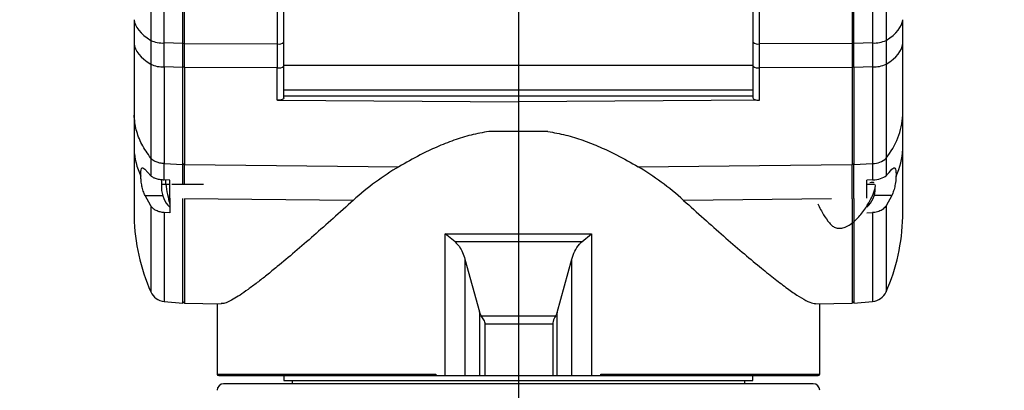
# Model space of a CAD drawing. Extents: x 0 to 841, y 0 to 594.
# Tile 25 of 142: x 73 to 123, y 231 to 250. Entities that reach past the tile are written whole.
import ezdxf

# ---------------------------------------------------------------- set-up
doc = ezdxf.new("R2010")
doc.units = 0
doc.layers.get('0').update_dxf_attribs({"linetype": 'CONTINUOUS'})
doc.styles.add('SLDTEXTSTYLE0', font='TXT', dxfattribs={"width": 0.75})
doc.styles.add('SLDTEXTSTYLE2', font='TXT', dxfattribs={"width": 0.7})
doc.styles.add('SLDTEXTSTYLE3', font='TXT', dxfattribs={"width": 0.6875})
doc.dimstyles.new('SLDDIMSTYLE16', dxfattribs={"dimtxt": 3.5, "dimasz": 3.556, "dimexe": 0, "dimexo": 0.0625, "dimgap": 0.875, "dimtad": 1, "dimlfac": 2.5, "dimrnd": 1e-09, "dimzin": 12, "dimtxsty": 'SLDTEXTSTYLE0', "dimblk1": 'NONE', "dimblk2": 'NONE', "dimsah": 1, "dimcen": 0, "dimazin": 3, "dimtol": 1, "dimtp": 0.018, "dimtfac": 1, "dimtdec": 3, "dimtmove": 0, "dimatfit": 3, "dimtolj": 1})
doc.dimstyles.new('SLDDIMSTYLE17', dxfattribs={"dimtxt": 3.5, "dimasz": 3.556, "dimexe": 0, "dimexo": 0.0625, "dimgap": 0.875, "dimtad": 1, "dimlfac": 2.5, "dimrnd": 1e-09, "dimzin": 12, "dimtxsty": 'SLDTEXTSTYLE0', "dimblk1": 'NONE', "dimblk2": 'NONE', "dimsah": 1, "dimcen": 0, "dimazin": 3, "dimtol": 1, "dimtp": 0.012, "dimtfac": 1, "dimtdec": 3, "dimtmove": 0, "dimatfit": 3, "dimtolj": 1})
doc.dimstyles.new('SLDDIMSTYLE18', dxfattribs={"dimtxt": 3.5, "dimasz": 3.556, "dimexe": 0, "dimexo": 0.0625, "dimgap": 0.875, "dimtad": 1, "dimlfac": 2.5, "dimrnd": 1e-09, "dimzin": 12, "dimtxsty": 'SLDTEXTSTYLE0', "dimblk1": 'NONE', "dimblk2": 'NONE', "dimsah": 1, "dimcen": 0, "dimazin": 3, "dimtol": 1, "dimtp": 0.01, "dimtfac": 1, "dimtmove": 0, "dimatfit": 3, "dimtolj": 1})

# ---------------------------------------------------------------- blocks, each defined once
blk = doc.blocks.new('SW_CENTERMARKSYMBOL_7')
at = {"color": 0, "linetype": 'CONTINUOUS'}
blk.add_line((0, -0.833), (0, -195.048), dxfattribs=at)
blk = doc.blocks.new('_D_70')
at = {"color": 7, "linetype": 'CONTINUOUS'}
for centre, start, end in [((568.276, 493.681), 153.4349, 206.5651), ((564.64, 493.681), 333.4349, 26.5651)]:
    blk.add_arc(centre, 10.12, start, end, dxfattribs=at)
at = {"color": 7, "linetype": 'CONTINUOUS', "char_height": 3.5, "attachment_point": 1}
for s, insert, style in [('0.018', (562.054, 498.192, -108.66), 'SLDTEXTSTYLE0'), ('+', (559.225, 498.192, -108.66), 'SLDTEXTSTYLE0'), ('%%c', (539.345, 493.667, -108.66), 'SLDTEXTSTYLE0'), ('depth 3', (576.072, 493.72, -108.66), 'SLDTEXTSTYLE0'), ('12 H7', (544.623, 493.72, -108.66), 'SLDTEXTSTYLE2'), ('0', (562.054, 493.667, -108.66), 'SLDTEXTSTYLE0')]:
    blk.add_mtext(s, dxfattribs=dict(at, insert=insert, style=style))
blk = doc.blocks.new('_NONE')
blk = doc.blocks.new('_D_71')
at = {"color": 7, "linetype": 'CONTINUOUS'}
for centre, start, end in [((561.062, 536.749), 153.4349, 206.5651), ((557.426, 536.749), 333.4349, 26.5651)]:
    blk.add_arc(centre, 10.12, start, end, dxfattribs=at)
at = {"color": 7, "linetype": 'CONTINUOUS', "char_height": 3.5, "attachment_point": 1}
for s, insert, style in [('0.012', (554.839, 541.26, -108.66), 'SLDTEXTSTYLE0'), ('+', (552.01, 541.26, -108.66), 'SLDTEXTSTYLE0'), ('%%c', (534.716, 536.735, -108.66), 'SLDTEXTSTYLE0'), ('4 H7', (539.995, 536.788, -108.66), 'SLDTEXTSTYLE3'), ('0', (554.839, 536.735, -108.66), 'SLDTEXTSTYLE0'), ('depth 4', (568.858, 536.788, -108.66), 'SLDTEXTSTYLE0')]:
    blk.add_mtext(s, dxfattribs=dict(at, insert=insert, style=style))
blk = doc.blocks.new('_D_72')
at = {"color": 7, "linetype": 'CONTINUOUS'}
for centre, start, end in [((561.427, 563.816), 153.4349, 206.5651), ((555.205, 563.816), 333.4349, 26.5651)]:
    blk.add_arc(centre, 10.12, start, end, dxfattribs=at)
at = {"color": 7, "linetype": 'CONTINUOUS', "char_height": 3.5, "attachment_point": 1}
for s, insert, style in [('0.01', (555.205, 568.328, -108.66), 'SLDTEXTSTYLE0'), ('+', (552.375, 568.328, -108.66), 'SLDTEXTSTYLE0'), ('2x', (530.254, 563.855, -108.66), 'SLDTEXTSTYLE0'), ('%%c', (535.081, 563.802, -108.66), 'SLDTEXTSTYLE0'), ('3 H7', (540.36, 563.855, -108.66), 'SLDTEXTSTYLE3'), ('0', (555.205, 563.802, -108.66), 'SLDTEXTSTYLE0'), ('depth 5', (566.637, 563.855, -108.66), 'SLDTEXTSTYLE0')]:
    blk.add_mtext(s, dxfattribs=dict(at, insert=insert, style=style))

msp = doc.modelspace()

# ---------------------------------------------------------------- linework, layer by layer
at = {"color": 7, "linetype": 'CONTINUOUS'}
for p, q in [((79.2607, 255.2557), (79.2607, 248.7695)), ((116.8916, 255.2557), (116.8916, 248.7695)), ((79.9503, 248.6335), (79.9503, 254.8891)), ((80.9928, 248.61), (80.9928, 254.8257)), ((85.737, 254.7642), (85.737, 248.5872)), ((115.1595, 254.8257), (115.1595, 248.61)), ((115.2428, 248.6104), (115.2428, 254.8268)), ((116.202, 254.8891), (116.202, 248.6335)), ((110.4153, 248.5872), (110.4153, 250.7837)), ((78.4095, 249.8264), (78.4095, 248.6026)), ((117.7428, 248.6026), (117.7428, 249.8264)), ((79.2607, 248.7695), (79.2607, 247.5457)), ((80.9095, 248.6104), (79.9503, 248.6335)), ((79.9503, 247.4097), (79.9503, 248.6335)), ((80.9095, 248.633), (80.9928, 248.61)), ((80.9095, 247.3866), (80.9095, 248.6104)), ((80.9928, 248.61), (85.737, 248.5872)), ((80.9928, 247.3862), (80.9928, 248.61)), ((85.737, 248.5872), (85.737, 247.3633)), ((86.0761, 247.4552), (86.0761, 248.679)), ((110.0761, 248.679), (110.0761, 247.4552)), ((115.1595, 248.61), (110.4153, 248.5872)), ((110.4153, 247.3633), (110.4153, 248.5872)), ((115.2428, 248.633), (115.1595, 248.61)), ((115.1595, 248.61), (115.1595, 247.3862)), ((116.202, 248.6335), (115.2428, 248.6104)), ((115.2428, 247.3866), (115.2428, 248.6104)), ((116.202, 248.6335), (116.202, 247.4097)), ((116.8916, 248.7695), (116.8916, 247.5457)), ((79.2607, 247.5457), (79.2607, 242.7417)), ((80.9095, 247.3866), (79.9503, 247.4097)), ((79.9503, 247.4097), (79.9503, 242.4587)), ((80.9928, 247.3862), (80.9095, 247.4091)), ((110.0761, 247.4844), (86.0761, 247.4844)), ((86.0761, 245.8267), (86.0761, 247.4552)), ((110.0761, 247.4552), (110.0761, 245.8267)), ((115.2428, 247.4091), (115.1595, 247.3862)), ((116.202, 247.4097), (115.2428, 247.3866)), ((116.202, 247.4097), (116.202, 242.4587)), ((116.8916, 247.5457), (116.8916, 242.7417)), ((85.737, 247.3633), (80.9928, 247.3862)), ((80.9928, 247.3862), (80.9928, 242.4098)), ((85.737, 245.7019), (85.737, 247.3633)), ((115.1595, 247.3862), (110.4153, 247.3633)), ((110.4153, 245.7019), (110.4153, 247.3633)), ((115.1595, 247.3862), (115.1595, 242.4098)), ((115.2428, 247.3866), (115.2428, 242.4106)), ((86.0761, 246.2301), (110.0761, 246.2301)), ((110.0761, 245.9042), (86.0761, 245.9042)), ((85.7428, 245.7019), (85.737, 245.7019)), ((85.7428, 245.7019), (98.0761, 245.6212)), ((110.4095, 245.7019), (98.0761, 245.6212)), ((98.0761, 245.6212), (98.0761, 244.106)), ((110.4095, 245.7019), (110.4153, 245.7019)), ((78.4095, 244.9411), (78.4095, 243.196)), ((117.7428, 243.196), (117.7428, 244.9411)), ((99.5868, 244.106), (96.5655, 244.106)), ((117.7428, 239.7315), (117.7428, 243.196)), ((79.2607, 242.7417), (79.2607, 241.8419)), ((79.9503, 242.4587), (80.9095, 242.4106)), ((79.9503, 241.6302), (79.9503, 242.4587)), ((80.9095, 242.4576), (80.9928, 242.4098)), ((80.9095, 241.4126), (80.9095, 242.4106)), ((80.9928, 242.4098), (91.9537, 242.3)), ((80.9928, 241.4126), (80.9928, 242.4098)), ((104.1986, 242.3), (110.4153, 242.3623)), ((110.4153, 242.3623), (115.1595, 242.4098)), ((115.1595, 242.4098), (115.2428, 242.4576)), ((115.1595, 240.6647), (115.1595, 242.4098)), ((115.2428, 242.4106), (116.202, 242.4587)), ((115.2428, 240.6655), (115.2428, 242.4106)), ((116.202, 242.4587), (116.202, 241.6302)), ((116.8916, 242.7417), (116.8916, 241.8419)), ((78.9614, 242.1679), (79.2607, 241.8419)), ((79.8112, 241.6114), (79.8112, 241.4126)), ((79.8112, 241.4126), (79.8112, 241.2138)), ((80.2428, 241.6192), (79.9503, 241.6302)), ((80.0257, 241.4126), (80.0257, 241.6273)), ((80.2428, 240.699), (80.2428, 241.6192)), ((116.202, 241.6302), (115.9095, 241.6192)), ((115.9095, 240.699), (115.9095, 241.6192)), ((116.3411, 241.6114), (116.3407, 241.6405)), ((79.2607, 240.3007), (78.97, 240.8234)), ((80.2428, 240.699), (80.2428, 239.932)), ((89.6246, 240.5783), (80.9928, 240.6647)), ((80.9928, 240.6647), (80.9928, 235.3184)), ((115.1595, 240.6647), (115.1595, 235.3184)), ((115.2428, 240.6655), (115.2428, 235.3198)), ((117.1823, 240.8234), (116.8916, 240.3007)), ((80.2428, 239.932), (79.9503, 239.9502)), ((115.9095, 239.932), (116.202, 239.9502)), ((94.8362, 238.4528), (94.3332, 238.8694)), ((94.3332, 231.606), (94.3332, 238.8694)), ((94.3332, 238.8694), (101.819, 238.8694)), ((101.3161, 238.4528), (101.819, 238.8694)), ((101.819, 238.8694), (101.819, 231.606)), ((101.3161, 238.4528), (94.8362, 238.4528)), ((95.3388, 237.5762), (96.0889, 234.8788)), ((95.3388, 237.5762), (95.3388, 231.606)), ((100.0528, 234.84), (100.8135, 237.5762)), ((100.8135, 231.606), (100.8135, 237.5762)), ((79.9503, 235.4037), (80.9098, 235.3198)), ((80.9092, 235.402), (80.9928, 235.3184)), ((80.9928, 235.3184), (82.8726, 235.2855)), ((113.2728, 235.2854), (115.1595, 235.3184)), ((115.1595, 235.3184), (115.2428, 235.4017)), ((115.2428, 235.3198), (116.202, 235.4037)), ((82.6595, 235.2893), (82.6595, 231.6893)), ((96.1775, 234.6638), (96.0889, 234.8788)), ((96.0889, 234.8788), (96.0889, 231.606)), ((100.0528, 234.84), (99.9857, 234.6638)), ((100.0528, 231.606), (100.0528, 234.84)), ((113.4928, 231.6893), (113.4928, 235.2893)), ((96.1775, 234.6638), (99.9857, 234.6638)), ((99.8301, 234.2472), (96.3781, 234.2472)), ((96.3781, 231.606), (96.3781, 234.2472)), ((99.8301, 234.2472), (99.8301, 231.606)), ((86.0761, 231.606), (86.0761, 231.356)), ((86.0761, 231.356), (110.0761, 231.356)), ((86.4928, 231.356), (86.4928, 231.1893)), ((93.7368, 231.606), (93.853, 231.606)), ((93.853, 231.6893), (93.853, 231.606)), ((93.853, 231.606), (94.3332, 231.606)), ((94.3332, 231.606), (95.3388, 231.606)), ((95.3388, 231.606), (96.0889, 231.606)), ((96.0889, 231.606), (96.3781, 231.606)), ((96.3781, 231.606), (99.8301, 231.606)), ((99.8301, 231.606), (100.0528, 231.606)), ((100.0528, 231.606), (100.8135, 231.606)), ((100.8135, 231.606), (101.819, 231.606)), ((101.819, 231.606), (102.2993, 231.606)), ((102.2993, 231.606), (102.2993, 231.6893)), ((102.2993, 231.606), (102.4155, 231.606)), ((109.6595, 231.1893), (109.6595, 231.356)), ((110.0761, 231.356), (110.0761, 231.606))]:
    msp.add_line(p, q, dxfattribs=at)
at = {"color": 8, "linetype": 'CONTINUOUS'}
for p, q in [((79.8112, 241.4126), (80.0257, 241.4126)), ((80.0257, 241.4126), (80.2428, 241.4126)), ((78.97, 240.8234), (79.8697, 240.8234)), ((114.106, 240.6541), (106.5277, 240.5783)), ((117.1823, 240.8234), (116.2826, 240.8234)), ((79.2607, 240.3007), (79.2607, 235.897)), ((79.9503, 239.9502), (79.9503, 235.4037)), ((116.202, 239.9502), (116.202, 235.4037)), ((116.8916, 240.3007), (116.8916, 235.897)), ((82.6595, 231.6893), (93.853, 231.6893)), ((102.2993, 231.6893), (113.4928, 231.6893))]:
    msp.add_line(p, q, dxfattribs=at)
at = {"color": 7, "linetype": 'CONTINUOUS'}
for points in [[(78.4095, 249.8264), (78.432, 249.6904), (78.4788, 249.5548), (78.5498, 249.42), (78.645, 249.2863), (78.764, 249.1542), (78.9065, 249.0237), (79.0722, 248.8954), (79.2607, 248.7695)], [(116.8916, 248.7695), (117.0801, 248.8954), (117.2458, 249.0237), (117.3883, 249.1542), (117.5073, 249.2863), (117.6024, 249.42), (117.6735, 249.5548), (117.7203, 249.6904), (117.7428, 249.8264)], [(78.4095, 248.6026), (78.432, 248.4665), (78.4788, 248.3309), (78.5498, 248.1962), (78.645, 248.0625), (78.764, 247.9303), (78.9065, 247.7999), (79.0722, 247.6716), (79.2607, 247.5457)], [(116.8916, 247.5457), (117.0801, 247.6716), (117.2458, 247.7999), (117.3883, 247.9303), (117.5073, 248.0625), (117.6024, 248.1962), (117.6735, 248.3309), (117.7203, 248.4665), (117.7428, 248.6026)]]:
    msp.add_lwpolyline(points, dxfattribs=at)
for centre, radius, start, end in [((79.9007, 250.1986), 1.5659, 245.87612, 271.81482), ((85.8167, 248.965), 0.3861, 258.08916, 312.22278), ((110.3356, 248.965), 0.3861, 227.77722, 281.91084), ((116.2516, 250.1986), 1.5659, 268.18518, 294.12388), ((79.9007, 248.9749), 1.566, 245.87699, 271.81395), ((85.8167, 247.7411), 0.3861, 258.08916, 312.22278), ((110.3356, 247.7411), 0.3861, 227.77722, 281.91084), ((116.2515, 248.9749), 1.566, 268.18605, 294.12301), ((113.9145, 245.1583), 3.8345, 320.93165, 356.75143), ((81.9254, 243.3431), 3.519, 182.39572, 205.55118), ((114.2269, 243.3431), 3.519, 334.44882, 357.60428), ((116.2181, 243.4012), 0.9426, 269.01959, 315.59867), ((81.1446, 241.2138), 1.3333, 180, 227.24714), ((115.0077, 241.2138), 1.3333, 312.55682, 0), ((88.4073, 239.9393), 10, 181.18574, 203.84263), ((107.745, 239.9393), 10, 336.15737, 358.80957), ((80.0229, 236.2339), 0.8333, 203.84263, 265), ((116.1293, 236.2339), 0.8333, 275, 336.15737), ((82.7428, 231.6893), 0.0833, 180, 270), ((113.4095, 231.6893), 0.0833, 270, 0), ((82.9928, 230.856), 0.3333, 90, 180), ((113.1595, 230.856), 0.3333, 0, 90)]:
    msp.add_arc(centre, radius, start, end, dxfattribs=at)
at = {"color": 8, "linetype": 'CONTINUOUS'}
msp.add_arc((88.4348, 242.6098), 8.4938, 188.10256, 195.32117, dxfattribs=at)
at = {"color": 7, "linetype": 'CONTINUOUS'}
for centre, major_axis, ratio, start_param, end_param in [((98.0761, 221.9071), (-0.6434, 22.0177), 0.6995849, 0.3666421, 0.5384723), ((98.0761, 221.9071), (0.6434, 22.0177), 0.6995849, 5.744713, 5.9165433), ((107.745, 243.5765), (10, 0), 0.4291378, 5.867053, 5.9487328), ((116.1293, 241.9864), (0.8333, 0), 0.4291378, 4.7996554, 5.867053)]:
    msp.add_ellipse(centre, major_axis=major_axis, ratio=ratio, start_param=start_param, end_param=end_param, dxfattribs=at)
for points, knots in [([(86.0761, 248.679), (86.0761, 249.0799), (86.0761, 249.8818), (86.0761, 251.033), (86.0761, 252.1342), (86.0761, 253.171), (86.0761, 254.1429), (86.0761, 254.7223), (86.0761, 255.0118)], [0, 0, 0, 0, 0.16663931, 0.33335824, 0.49999982, 0.66663088, 0.83335547, 1, 1, 1, 1]), ([(80.9095, 248.6104), (80.9095, 249.004), (80.9095, 249.791), (80.9095, 250.9211), (80.9095, 252.0021), (80.9095, 253.0198), (80.9095, 253.9739), (80.9095, 254.5425), (80.9095, 254.8268)], [0, 0, 0, 0, 0.1666667, 0.3333334, 0.4999999, 0.666667, 0.8333338, 1, 1, 1, 1]), ([(110.0761, 251.4272), (110.0761, 250.9847), (110.0761, 250.0996), (110.0761, 249.1526), (110.0761, 248.679)], [0, 0, 0, 0, 0.4999998, 1, 1, 1, 1]), ([(78.4095, 248.6026), (78.4095, 248.1717), (78.4095, 247.3097), (78.4095, 246.0792), (78.4095, 245.3204), (78.4095, 244.9411)], [0, 0, 0, 0, 0.3332535, 0.6667367, 1, 1, 1, 1]), ([(117.7428, 244.9411), (117.7428, 245.3203), (117.7428, 246.0792), (117.7428, 247.3097), (117.7428, 248.1717), (117.7428, 248.6026)], [0, 0, 0, 0, 0.333253, 0.6667364, 1, 1, 1, 1]), ([(80.9095, 242.4106), (80.9095, 242.9262), (80.9095, 243.9573), (80.9095, 245.6295), (80.9095, 246.8009), (80.9095, 247.3866)], [0, 0, 0, 0, 0.3333334, 0.6666668, 1, 1, 1, 1]), ([(86.0761, 245.8267), (86.0711, 245.8104), (86.0611, 245.7777), (85.984, 245.7364), (85.8738, 245.7075), (85.7865, 245.7038), (85.7428, 245.7019)], [0, 0, 0, 0, 0.2499948, 0.4999934, 0.74999, 1, 1, 1, 1]), ([(110.0761, 245.8267), (110.0812, 245.8104), (110.0912, 245.7777), (110.1683, 245.7364), (110.2784, 245.7075), (110.3658, 245.7038), (110.4095, 245.7019)], [0, 0, 0, 0, 0.2499948, 0.4999934, 0.74999, 1, 1, 1, 1]), ([(79.2607, 242.7417), (79.0991, 242.976), (78.7759, 243.4447), (78.4889, 244.1864), (78.4359, 244.6895), (78.4095, 244.9411)], [0, 0, 0, 0, 0.33333325, 0.66666628, 1, 1, 1, 1]), ([(96.5655, 244.106), (96.2606, 244.0501), (95.6507, 243.9384), (94.7595, 243.6576), (93.8905, 243.3121), (92.9422, 242.8618), (92.3151, 242.5054), (91.9537, 242.3)], [0, 0, 0, 0, 0.18201962, 0.364145, 0.55331387, 0.74255428, 1, 1, 1, 1]), ([(99.5868, 244.106), (99.8917, 244.0501), (100.5016, 243.9384), (101.3928, 243.6576), (102.2618, 243.3121), (103.2101, 242.8618), (103.8372, 242.5054), (104.1986, 242.3)], [0, 0, 0, 0, 0.1820196, 0.364145, 0.5533138, 0.7425539, 1, 1, 1, 1]), ([(78.4095, 243.196), (78.4095, 242.9815), (78.4095, 242.5472), (78.4095, 241.954), (78.4095, 241.4032), (78.4095, 240.9122), (78.4095, 240.4925), (78.4095, 240.1559), (78.4095, 239.9126), (78.4095, 239.7596), (78.4095, 239.7412), (78.4095, 239.7321)], [0, 0, 0, 0, 0.10278356, 0.20810919, 0.31586497, 0.42757187, 0.54070604, 0.65509939, 0.7706715, 0.88614041, 1, 1, 1, 1]), ([(79.9503, 242.4587), (79.8769, 242.4657), (79.7301, 242.4796), (79.533, 242.5421), (79.3664, 242.6289), (79.2959, 242.7041), (79.2607, 242.7417)], [0, 0, 0, 0, 0.2499994, 0.5000001, 0.7499995, 1, 1, 1, 1]), ([(78.7506, 241.8253), (78.7509, 241.9087), (78.7517, 242.0763), (78.792, 242.2223), (78.8602, 242.2689), (78.9272, 242.202), (78.9614, 242.1679)], [0, 0, 0, 0, 0.24210046, 0.48647614, 0.73816143, 1, 1, 1, 1]), ([(117.1909, 242.1679), (117.2219, 242.1995), (117.2839, 242.2629), (117.351, 242.2351), (117.392, 242.1158), (117.4041, 241.9601), (117.4022, 241.8535), (117.4017, 241.8253)], [0, 0, 0, 0, 0.23663579, 0.47363876, 0.70157015, 0.92099288, 1, 1, 1, 1]), ([(78.97, 240.8234), (78.9381, 240.8974), (78.8769, 241.0393), (78.8094, 241.3092), (78.7644, 241.5814), (78.7551, 241.7446), (78.7506, 241.8253)], [0, 0, 0, 0, 0.2704594, 0.5187997, 0.7620921, 1, 1, 1, 1]), ([(79.2607, 241.8419), (79.298, 241.8123), (79.3685, 241.7565), (79.5365, 241.6916), (79.7305, 241.6457), (79.8779, 241.6353), (79.9503, 241.6302)], [0, 0, 0, 0, 0.2643094, 0.5003854, 0.7546383, 1, 1, 1, 1]), ([(80.3414, 241.4126), (80.4108, 241.4126), (80.5487, 241.4126), (80.8107, 241.4126), (81.0803, 241.4126), (81.3546, 241.4126), (81.6667, 241.4126), (81.8507, 241.4126), (81.9609, 241.4126)], [0, 0, 0, 0, 0.1538579, 0.3055787, 0.4610848, 0.6171788, 0.77059, 1, 1, 1, 1]), ([(113.396, 240.3974), (113.4921, 240.2094), (113.6711, 239.8592), (113.9305, 239.4879), (114.1373, 239.2579), (114.3327, 239.1578), (114.5642, 239.1387), (114.8166, 239.2064), (115.0728, 239.3495), (115.3219, 239.552), (115.554, 239.7958), (115.8248, 240.1431), (116.0394, 240.5045), (116.2034, 240.8352), (116.2946, 241.0597), (116.338, 241.2427), (116.3521, 241.3543), (116.3343, 241.3849), (116.3341, 241.3852)], [0, 0, 0, 0, 0.1242732, 0.2313781, 0.2792302, 0.3239517, 0.36803, 0.4150382, 0.467612, 0.5261227, 0.5888876, 0.6530935, 0.775344, 0.8349259, 0.8930055, 0.9481112, 0.9994569, 1, 1, 1, 1]), ([(116.2857, 241.4691), (116.258, 241.4832), (116.2034, 241.5111), (116.1098, 241.4882), (116.0636, 241.4769)], [0, 0, 0, 0, 0.50723217, 1, 1, 1, 1]), ([(117.4017, 241.8253), (117.397, 241.7419), (117.3895, 241.6093), (117.3538, 241.37), (117.3008, 241.1301), (117.2353, 240.9363), (117.1932, 240.8467), (117.1823, 240.8234)], [0, 0, 0, 0, 0.24559244, 0.39027222, 0.64975416, 0.9088589, 1, 1, 1, 1]), ([(80.9095, 235.3263), (80.9095, 235.3242), (80.9095, 235.3017), (80.9095, 235.3904), (80.9095, 235.6018), (80.9095, 235.9637), (80.9095, 236.4539), (80.9095, 237.0718), (80.9095, 237.8088), (80.9095, 238.6591), (80.9095, 239.6058), (80.9095, 240.3123), (80.9095, 240.6655)], [0, 0, 0, 0, 0.0113564, 0.12120568, 0.23105499, 0.34090432, 0.45075347, 0.56060276, 0.67045227, 0.78030149, 0.89015077, 1, 1, 1, 1]), ([(89.6246, 240.5783), (89.2797, 240.2672), (88.5898, 239.6451), (87.5907, 238.7635), (86.6296, 237.9321), (85.8338, 237.2639), (85.1981, 236.7479), (84.6974, 236.3557), (84.2358, 236.0115), (83.8231, 235.7254), (83.4669, 235.5045), (83.1713, 235.3566), (82.9706, 235.2839), (82.8953, 235.2935), (82.8728, 235.2964)], [0, 0, 0, 0, 0.111322, 0.2226255, 0.3372485, 0.4518354, 0.5245305, 0.5972169, 0.6716923, 0.7461558, 0.8190088, 0.8918512, 0.9676207, 1, 1, 1, 1]), ([(106.5277, 240.5783), (106.8772, 240.263), (107.5776, 239.6314), (108.581, 238.7458), (109.5369, 237.9198), (110.3902, 237.204), (111.1374, 236.6005), (111.779, 236.1094), (112.3425, 235.7121), (112.8011, 235.4392), (113.1195, 235.2934), (113.2321, 235.3016), (113.2724, 235.3045)], [0, 0, 0, 0, 0.1128667, 0.2261468, 0.3392836, 0.4519545, 0.5500293, 0.6483244, 0.7462869, 0.8452491, 0.9446021, 1, 1, 1, 1]), ([(79.9503, 239.9502), (79.8777, 239.9587), (79.7308, 239.9759), (79.5358, 240.0522), (79.3681, 240.1595), (79.2974, 240.2525), (79.2607, 240.3007)], [0, 0, 0, 0, 0.2470264, 0.4992837, 0.7406586, 1, 1, 1, 1]), ([(116.8916, 240.3007), (116.8453, 240.2424), (116.7526, 240.1258), (116.5202, 240.0052), (116.3249, 239.9593), (116.217, 239.9513), (116.202, 239.9502)], [0, 0, 0, 0, 0.3166453, 0.6333353, 0.9488965, 1, 1, 1, 1]), ([(94.8362, 238.4528), (94.9133, 238.3743), (95.0711, 238.2137), (95.2301, 237.9096), (95.3018, 237.6895), (95.3388, 237.5762)], [0, 0, 0, 0, 0.3170476, 0.6484962, 1, 1, 1, 1]), ([(100.8135, 237.5762), (100.858, 237.7103), (100.9483, 237.9826), (101.1284, 238.2784), (101.277, 238.4164), (101.3161, 238.4528)], [0, 0, 0, 0, 0.41667088, 0.84648332, 1, 1, 1, 1]), ([(96.3781, 234.2472), (96.3724, 234.281), (96.3522, 234.4022), (96.2538, 234.534), (96.1958, 234.6327), (96.1775, 234.6638)], [0, 0, 0, 0, 0.2091872, 0.7501652, 1, 1, 1, 1]), ([(99.9857, 234.6638), (99.9322, 234.5739), (99.8574, 234.4481), (99.8361, 234.2918), (99.8301, 234.2472)], [0, 0, 0, 0, 0.71485306, 1, 1, 1, 1]), ([(82.7428, 231.606), (82.7597, 231.606), (82.7935, 231.606), (83.0659, 231.606), (83.4976, 231.606), (84.0991, 231.606), (84.8596, 231.606), (85.7717, 231.606), (86.8242, 231.606), (88.0055, 231.606), (89.3019, 231.606), (90.6993, 231.606), (92.1777, 231.606), (93.2172, 231.606), (93.7368, 231.606)], [0, 0, 0, 0, 0.08331608, 0.16668463, 0.25000003, 0.33331129, 0.41668463, 0.50000004, 0.5833113, 0.66668461, 0.75000004, 0.83331128, 0.91668356, 1, 1, 1, 1]), ([(93.853, 231.6893), (93.8366, 231.677), (93.8061, 231.6541), (93.7716, 231.6269), (93.7482, 231.6095), (93.7404, 231.6071), (93.7368, 231.606)], [0, 0, 0, 0, 0.3252355, 0.6052494, 0.8183417, 1, 1, 1, 1]), ([(102.2993, 231.6893), (102.3157, 231.677), (102.3463, 231.654), (102.3808, 231.6268), (102.4041, 231.6095), (102.4119, 231.6071), (102.4155, 231.606)], [0, 0, 0, 0, 0.3261288, 0.6067119, 0.8197122, 1, 1, 1, 1]), ([(102.4155, 231.606), (102.9351, 231.606), (103.9746, 231.606), (105.4529, 231.606), (106.8504, 231.606), (108.1467, 231.606), (109.3281, 231.606), (110.3806, 231.606), (111.2926, 231.606), (112.0532, 231.606), (112.6547, 231.606), (113.0864, 231.606), (113.3588, 231.606), (113.3926, 231.606), (113.4095, 231.606)], [0, 0, 0, 0, 0.0833144, 0.1666845, 0.2499999, 0.3333112, 0.4166846, 0.4999999, 0.5833112, 0.6666845, 0.7499999, 0.8333112, 0.9166817, 1, 1, 1, 1]), ([(113.1595, 231.1893), (113.1595, 231.1893), (111.5703, 231.1893), (105.9131, 231.1893), (102.0764, 231.1893), (94.0759, 231.1893), (90.2392, 231.1893), (84.582, 231.1893), (82.9928, 231.1893), (82.9928, 231.1893)], [0, 0, 0, 0, 0.25, 0.25, 0.5, 0.5, 0.75, 0.75, 1, 1, 1, 1])]:
    msp.add_open_spline(points, degree=3, knots=knots, dxfattribs=at)
at = {"color": 8, "linetype": 'CONTINUOUS'}
msp.add_open_spline([(115.9095, 241.4126), (116.0237, 241.4126), (116.1991, 241.4126), (116.2751, 241.4126), (116.3016, 241.4126)], degree=3, knots=[0, 0, 0, 0, 0.65111676, 1, 1, 1, 1], dxfattribs=at)

# ---------------------------------------------------------------- block references
at = {"color": 7, "linetype": 'CONTINUOUS'}
msp.add_blockref('SW_CENTERMARKSYMBOL_7', (98.0761, 381.6893), dxfattribs=at)

# ---------------------------------------------------------------- dimensions: what is measured, and where the dimension line sits
for p1, text, dimstyle, picture, middle in [((0.8135, 0.8645), '2x<> depth 5', 'SLDDIMSTYLE18', '_D_72', (557.2953, 559.2902)), ((1.1114, 1.1265), '<> depth 4', 'SLDDIMSTYLE17', '_D_71', (560.6367, 532.2229)), ((3.3042, 3.4074), '<> depth 3', 'SLDDIMSTYLE16', '_D_70', (566.5582, 489.1551))]:
    dim = msp.add_diameter_dim_2p(p1=p1, p2=(0, 0), text=text, dimstyle=dimstyle, dxfattribs=at)
    dim.commit()
    dim.dimension.update_dxf_attribs({"geometry": picture, "text_midpoint": middle, "dimtype": 163})

doc.saveas('drawing.dxf')
